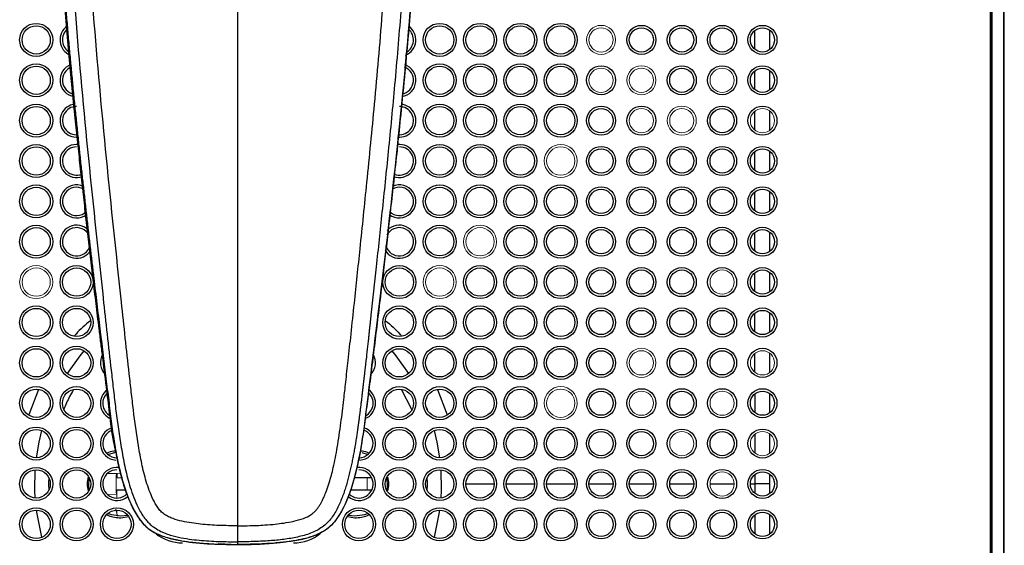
# Model space of a CAD drawing. Header units: millimetres. Extents: x -112 to 605, y -115 to 735.
# Tile 9 of 13: x 9 to 131, y 535 to 600. Entities that reach past the tile are written whole.
import ezdxf

# ---------------------------------------------------------------- set-up
doc = ezdxf.new("R2010")
doc.units = ezdxf.units.MM

msp = doc.modelspace()

# ---------------------------------------------------------------- linework, layer by layer
at = {"color": 144, "linetype": 'Continuous', "lineweight": 18}
for p, q in [((129.3, 402.26), (129.3, 682.2)), ((129.44, 620.46), (129.44, 464)), ((19.89, 543.51), (21.48, 543.56)), ((19.89, 543.51), (20.99, 543.52)), ((21.64, 542.98), (21.04, 542.98)), ((52.04, 542.98), (52.04, 541.48)), ((20.99, 540.94), (19.87, 540.95)), ((21.04, 541.48), (21.04, 540.48)), ((20.9, 539.12), (21.1, 538.25)), ((21.04, 538.98), (21.04, 538.49))]:
    msp.add_line(p, q, dxfattribs=at)
at = {"color": 7, "linetype": 'Continuous', "lineweight": 25}
for p, q in [((129.47, 682.23), (129.47, 402.23)), ((130.92, 682.2), (130.92, 402.26)), ((131.01, 402.26), (131.01, 682.2)), ((129.24, 620.63), (129.24, 463.83)), ((19.92, 545.89), (20.9, 546.18)), ((51.38, 546.14), (52.16, 545.89)), ((21.04, 542.98), (20.95, 542.98)), ((21.04, 543.55), (21.04, 542.98)), ((52.59, 542.98), (50.46, 542.98)), ((21.04, 541.48), (20.95, 541.48)), ((22.1, 541.48), (21.04, 541.48)), ((52.62, 541.48), (49.99, 541.48)), ((22.65, 540.07), (23.06, 539.23)), ((22.41, 538.33), (21.54, 538.23)), ((50.54, 538.23), (49.68, 538.33)), ((33.59, 534.85), (36.04, 534.73))]:
    msp.add_line(p, q, dxfattribs=at)
at = {"color": 8, "linetype": 'Continuous', "lineweight": 25}
for p, q in [((100.08, 596.12), (100.08, 598.36)), ((101.92, 598.41), (101.92, 596.04)), ((100.09, 591.11), (100.08, 593.36)), ((101.92, 593.41), (101.92, 591.04)), ((100.09, 586.11), (100.09, 588.37)), ((101.92, 588.41), (101.92, 586.04)), ((100.1, 581.1), (100.1, 583.37)), ((101.92, 583.41), (101.92, 581.03)), ((100.1, 576.1), (100.1, 578.37)), ((101.92, 578.41), (101.92, 576.03)), ((100.11, 571.1), (100.11, 573.38)), ((101.92, 573.41), (101.92, 571.03)), ((100.11, 566.1), (100.11, 568.38)), ((101.92, 568.41), (101.92, 566.03)), ((100.11, 561.09), (100.11, 563.38)), ((101.92, 563.41), (101.92, 561.03)), ((100.11, 556.09), (100.11, 558.38)), ((11.34, 553.92), (10.11, 550.79)), ((57.6, 551.44), (56.31, 553.93)), ((60.75, 553.92), (61.98, 550.79)), ((100.12, 551.09), (100.12, 553.38)), ((101.91, 553.41), (101.91, 551.03)), ((12.61, 551.45), (12.72, 551.72)), ((59.37, 551.72), (59.48, 551.45)), ((100.12, 546.09), (100.12, 548.38)), ((101.91, 548.42), (101.91, 546.03)), ((100.12, 542.23), (100.12, 543.39)), ((101.91, 543.42), (101.91, 542.23)), ((64.29, 542.23), (67.79, 542.23)), ((69.29, 542.23), (72.79, 542.23)), ((74.29, 542.23), (77.79, 542.23)), ((79.54, 542.23), (82.54, 542.23)), ((84.54, 542.23), (87.54, 542.23)), ((89.54, 542.23), (92.54, 542.23)), ((94.54, 542.23), (97.54, 542.23)), ((99.54, 542.23), (100.12, 542.23)), ((100.12, 541.09), (100.12, 542.23)), ((101.91, 542.23), (101.91, 541.03)), ((21.54, 538.03), (22.47, 538.21)), ((49.62, 538.21), (50.54, 538.03)), ((100.12, 536.08), (100.12, 538.37)), ((101.91, 538.43), (101.91, 536.05))]:
    msp.add_line(p, q, dxfattribs=at)
at = {"color": 8, "linetype": 'Continuous', "lineweight": 25, "flags": 128}
for points in [[(14.9, 555.91), (16.49, 558.1), (16.99, 558.7)], [(55.09, 558.7), (55.6, 558.1), (57.19, 555.91)], [(11.07, 545.48), (11.4, 547.42), (11.74, 548.83)], [(60.34, 548.83), (60.69, 547.42), (61.02, 545.48)], [(10.92, 540.48), (10.87, 541.48), (10.92, 543.98)], [(61.17, 543.98), (61.21, 541.48), (61.17, 540.48)], [(11.74, 535.63), (11.14, 538.51), (11.07, 538.98)], [(61.02, 538.98), (60.95, 538.51), (60.34, 535.63)]]:
    msp.add_lwpolyline(points, dxfattribs=at)
at = {"color": 7, "linetype": 'Continuous', "lineweight": 25, "flags": 128}
for points in [[(19.74, 554.23), (19.77, 554.23), (19.8, 554.23)], [(17.62, 541.47), (17.55, 541.93), (17.62, 543)], [(54.47, 543), (54.53, 541.93), (54.47, 541.47)], [(21.54, 538.23), (20.36, 538.41), (19.92, 538.57)], [(52.16, 538.57), (51.72, 538.41), (50.54, 538.23)]]:
    msp.add_lwpolyline(points, dxfattribs=at)
at = {"color": 7, "linetype": 'Continuous', "lineweight": 25}
for centre, radius in [((11.04, 597.23), 2.05), ((61.04, 597.23), 2.05), ((66.04, 597.23), 2.05), ((71.04, 597.23), 2.05), ((76.04, 597.23), 2.05), ((11.04, 597.23), 1.75), ((61.04, 597.23), 1.75), ((66.04, 597.23), 1.75), ((71.04, 597.23), 1.75), ((76.04, 597.23), 1.75), ((86.04, 597.23), 1.8), ((86.04, 597.23), 1.5), ((91.04, 597.23), 1.8), ((91.04, 597.23), 1.5), ((96.04, 597.23), 1.8), ((96.04, 597.23), 1.5), ((101.04, 597.23), 1.8), ((101.04, 597.23), 1.5), ((11.04, 592.23), 2.05), ((61.04, 592.23), 2.05), ((66.04, 592.23), 2.05), ((71.04, 592.23), 2.05), ((76.04, 592.23), 2.05), ((11.04, 592.23), 1.75), ((61.04, 592.23), 1.75), ((66.04, 592.23), 1.75), ((71.04, 592.23), 1.75), ((76.04, 592.23), 1.75), ((81.04, 592.23), 1.8), ((91.04, 592.23), 1.8), ((91.04, 592.23), 1.5), ((96.04, 592.23), 1.8), ((101.04, 592.23), 1.8), ((101.04, 592.23), 1.5), ((11.04, 587.23), 2.05), ((11.04, 587.23), 1.75), ((61.04, 587.23), 2.05), ((61.04, 587.23), 1.75), ((66.04, 587.23), 2.05), ((66.04, 587.23), 1.75), ((71.04, 587.23), 2.05), ((71.04, 587.23), 1.75), ((76.04, 587.23), 2.05), ((76.04, 587.23), 1.75), ((81.04, 587.23), 1.8), ((81.04, 587.23), 1.5), ((86.04, 587.23), 1.8), ((96.04, 587.23), 1.8), ((96.04, 587.23), 1.5), ((101.04, 587.23), 1.8), ((11.04, 582.23), 2.05), ((11.04, 582.23), 1.75), ((61.04, 582.23), 2.05), ((61.04, 582.23), 1.75), ((66.04, 582.23), 2.05), ((66.04, 582.23), 1.75), ((71.04, 582.23), 2.05), ((71.04, 582.23), 1.75), ((81.04, 582.23), 1.8), ((81.04, 582.23), 1.5), ((86.04, 582.23), 1.8), ((86.04, 582.23), 1.5), ((91.04, 582.23), 1.8), ((91.04, 582.23), 1.5), ((96.04, 582.23), 1.8), ((96.04, 582.23), 1.5), ((101.04, 582.23), 1.8), ((101.04, 582.23), 1.5), ((11.04, 577.23), 2.05), ((11.04, 577.23), 1.75), ((61.04, 577.23), 2.05), ((61.04, 577.23), 1.75), ((66.04, 577.23), 2.05), ((66.04, 577.23), 1.75), ((71.04, 577.23), 2.05), ((71.04, 577.23), 1.75), ((76.04, 577.23), 2.05), ((76.04, 577.23), 1.75), ((81.04, 577.23), 1.8), ((81.04, 577.23), 1.5), ((86.04, 577.23), 1.8), ((86.04, 577.23), 1.5), ((91.04, 577.23), 1.8), ((91.04, 577.23), 1.5), ((96.04, 577.23), 1.8), ((96.04, 577.23), 1.5), ((101.04, 577.23), 1.8), ((101.04, 577.23), 1.5), ((11.04, 572.23), 2.05), ((11.04, 572.23), 1.75), ((61.04, 572.23), 2.05), ((61.04, 572.23), 1.75), ((71.04, 572.23), 2.05), ((71.04, 572.23), 1.75), ((76.04, 572.23), 2.05), ((76.04, 572.23), 1.75), ((81.04, 572.23), 1.8), ((81.04, 572.23), 1.5), ((86.04, 572.23), 1.8), ((86.04, 572.23), 1.5), ((91.04, 572.23), 1.8), ((91.04, 572.23), 1.5), ((96.04, 572.23), 1.8), ((96.04, 572.23), 1.5), ((101.04, 572.23), 1.8), ((101.04, 572.23), 1.5), ((16.04, 567.23), 2.05), ((16.04, 567.23), 1.75), ((56.04, 567.23), 2.05), ((56.04, 567.23), 1.75), ((66.04, 567.23), 2.05), ((66.04, 567.23), 1.75), ((71.04, 567.23), 2.05), ((71.04, 567.23), 1.75), ((76.04, 567.23), 2.05), ((76.04, 567.23), 1.75), ((81.04, 567.23), 1.8), ((81.04, 567.23), 1.5), ((86.04, 567.23), 1.8), ((86.04, 567.23), 1.5), ((91.04, 567.23), 1.8), ((91.04, 567.23), 1.5), ((96.04, 567.23), 1.8), ((101.04, 567.23), 1.8), ((101.04, 567.23), 1.5), ((11.04, 562.23), 2.05), ((11.04, 562.23), 1.75), ((16.04, 562.23), 2.05), ((16.04, 562.23), 1.75), ((56.04, 562.23), 2.05), ((56.04, 562.23), 1.75), ((61.04, 562.23), 2.05), ((61.04, 562.23), 1.75), ((66.04, 562.23), 2.05), ((66.04, 562.23), 1.75), ((71.04, 562.23), 2.05), ((71.04, 562.23), 1.75), ((76.04, 562.23), 2.05), ((76.04, 562.23), 1.75), ((81.04, 562.23), 1.8), ((81.04, 562.23), 1.5), ((86.04, 562.23), 1.8), ((86.04, 562.23), 1.5), ((91.04, 562.23), 1.8), ((91.04, 562.23), 1.5), ((96.04, 562.23), 1.8), ((96.04, 562.23), 1.5), ((101.04, 562.23), 1.8), ((101.04, 562.23), 1.5), ((11.04, 557.23), 2.05), ((11.04, 557.23), 1.75), ((16.04, 557.23), 2.05), ((16.04, 557.23), 1.75), ((56.04, 557.23), 2.05), ((56.04, 557.23), 1.75), ((61.04, 557.23), 2.05), ((61.04, 557.23), 1.75), ((66.04, 557.23), 2.05), ((66.04, 557.23), 1.75), ((71.04, 557.23), 2.05), ((71.04, 557.23), 1.75), ((76.04, 557.23), 2.05), ((76.04, 557.23), 1.75), ((81.04, 557.23), 1.8), ((91.04, 557.23), 1.8), ((96.04, 557.23), 1.8), ((101.04, 557.23), 1.8), ((81.04, 557.23), 1.5), ((91.04, 557.23), 1.5), ((96.04, 557.23), 1.5), ((11.04, 552.23), 2.05), ((11.04, 552.23), 1.75), ((16.04, 552.23), 2.05), ((16.04, 552.23), 1.75), ((56.04, 552.23), 2.05), ((56.04, 552.23), 1.75), ((61.04, 552.23), 2.05), ((61.04, 552.23), 1.75), ((66.04, 552.23), 2.05), ((66.04, 552.23), 1.75), ((71.04, 552.23), 2.05), ((71.04, 552.23), 1.75), ((81.04, 552.23), 1.8), ((86.04, 552.23), 1.8), ((91.04, 552.23), 1.8), ((96.04, 552.23), 1.8), ((101.04, 552.23), 1.8), ((81.04, 552.23), 1.5), ((91.04, 552.23), 1.5), ((101.04, 552.23), 1.5), ((11.04, 547.23), 2.05), ((16.04, 547.23), 2.05), ((56.04, 547.23), 2.05), ((61.04, 547.23), 2.05), ((66.04, 547.23), 2.05), ((71.04, 547.23), 2.05), ((76.04, 547.23), 2.05), ((11.04, 547.23), 1.75), ((16.04, 547.23), 1.75), ((56.04, 547.23), 1.75), ((61.04, 547.23), 1.75), ((66.04, 547.23), 1.75), ((71.04, 547.23), 1.75), ((76.04, 547.23), 1.75), ((81.04, 547.23), 1.8), ((81.04, 547.23), 1.5), ((86.04, 547.23), 1.8), ((86.04, 547.23), 1.5), ((91.04, 547.23), 1.8), ((96.04, 547.23), 1.8), ((96.04, 547.23), 1.5), ((101.04, 547.23), 1.8), ((11.04, 542.23), 2.05), ((16.04, 542.23), 2.05), ((56.04, 542.23), 2.05), ((61.04, 542.23), 2.05), ((66.04, 542.23), 2.05), ((71.04, 542.23), 2.05), ((76.04, 542.23), 2.05), ((11.04, 542.23), 1.75), ((16.04, 542.23), 1.75), ((56.04, 542.23), 1.75), ((61.04, 542.23), 1.75), ((66.04, 542.23), 1.75), ((71.04, 542.23), 1.75), ((76.04, 542.23), 1.75), ((81.04, 542.23), 1.8), ((81.04, 542.23), 1.5), ((86.04, 542.23), 1.8), ((86.04, 542.23), 1.5), ((91.04, 542.23), 1.8), ((91.04, 542.23), 1.5), ((96.04, 542.23), 1.8), ((101.04, 542.23), 1.8), ((101.04, 542.23), 1.5), ((11.04, 537.23), 2.05), ((11.04, 537.23), 1.75), ((16.04, 537.23), 2.05), ((16.04, 537.23), 1.75), ((21.04, 537.23), 2.05), ((21.04, 537.23), 1.75), ((51.04, 537.23), 2.05), ((51.04, 537.23), 1.75), ((56.04, 537.23), 2.05), ((56.04, 537.23), 1.75), ((61.04, 537.23), 2.05), ((61.04, 537.23), 1.75), ((66.04, 537.23), 2.05), ((66.04, 537.23), 1.75), ((71.04, 537.23), 2.05), ((71.04, 537.23), 1.75), ((76.04, 537.23), 2.05), ((76.04, 537.23), 1.75), ((81.04, 537.23), 1.8), ((81.04, 537.23), 1.5), ((86.04, 537.23), 1.8), ((86.04, 537.23), 1.5), ((91.04, 537.23), 1.8), ((91.04, 537.23), 1.5), ((96.04, 537.23), 1.8), ((96.04, 537.23), 1.5), ((101.04, 537.23), 1.8), ((101.04, 537.23), 1.5)]:
    msp.add_circle(centre, radius, dxfattribs=at)
at = {"color": 144, "linetype": 'Continuous', "lineweight": 18}
for centre, radius in [((81.04, 597.23), 1.8), ((81.04, 597.23), 1.5), ((81.04, 592.23), 1.5), ((86.04, 592.23), 1.8), ((86.04, 592.23), 1.5), ((96.04, 592.23), 1.5), ((86.04, 587.23), 1.5), ((91.04, 587.23), 1.8), ((91.04, 587.23), 1.5), ((101.04, 587.23), 1.5), ((76.04, 582.23), 2.05), ((76.04, 582.23), 1.75), ((66.04, 572.23), 2.05), ((66.04, 572.23), 1.75), ((11.04, 567.23), 2.05), ((11.04, 567.23), 1.75), ((61.04, 567.23), 2.05), ((61.04, 567.23), 1.75), ((96.04, 567.23), 1.5), ((86.04, 557.23), 1.8), ((86.04, 557.23), 1.5), ((101.04, 557.23), 1.5), ((76.04, 552.23), 2.05), ((76.04, 552.23), 1.75), ((86.04, 552.23), 1.5), ((96.04, 552.23), 1.5), ((91.04, 547.23), 1.5), ((101.04, 547.23), 1.5), ((96.04, 542.23), 1.5)]:
    msp.add_circle(centre, radius, dxfattribs=at)
at = {"color": 8, "linetype": 'Continuous', "lineweight": 25}
for centre, radius, start, end in [((16.04, 597.23), 2.05, 123.9774, 247.6296), ((56.04, 597.23), 2.05, 292.3704, 56.0226), ((16.04, 592.23), 2.05, 109.0524, 261.4379), ((56.04, 592.23), 2.05, 278.5621, 70.9476), ((16.04, 587.23), 2.05, 95.7775, 276.0248), ((56.04, 587.23), 2.05, 263.9752, 84.2225), ((16.04, 582.23), 2.05, 82.3016, 290.8531), ((56.04, 582.23), 2.05, 249.1469, 97.6984), ((16.04, 577.23), 2.05, 64.7952, 307.9596), ((56.04, 577.23), 2.05, 232.0404, 115.2048), ((16.04, 572.23), 2.05, 43.3065, 330.0357), ((56.04, 572.23), 2.05, 209.9643, 136.6935), ((21.04, 557.23), 2.05, 147.8441, 226.3624), ((51.04, 557.23), 2.05, 313.4578, 32.071), ((21.04, 552.23), 2.05, 125.0992, 249.2817), ((51.04, 552.23), 2.05, 291.9862, 53.7215), ((21.04, 547.23), 2.05, 106, 266.5747), ((51.04, 547.23), 2.05, 273.4502, 72.6715), ((21.04, 542.23), 2.05, 82.8044, 310.7397), ((51.04, 542.23), 2.05, 228.7371, 97.3442), ((29.17, 540.23), 5.3, 231.7278, 270), ((42.92, 540.23), 5.3, 270, 309.3266)]:
    msp.add_arc(centre, radius, start, end, dxfattribs=at)
at = {"color": 7, "linetype": 'Continuous', "lineweight": 25}
for centre, start, end in [((16.04, 597.23), 129.5789, 241.7945), ((56.04, 597.23), 298.2055, 50.4211), ((16.04, 592.23), 111.4486, 259.1147), ((56.04, 592.23), 280.8853, 68.5514), ((16.04, 587.23), 90, 276.0093), ((56.04, 587.23), 263.9907, 90), ((16.04, 582.23), 90, 292.1991), ((56.04, 582.23), 247.8009, 90), ((16.04, 577.23), 59.3117, 314.2983), ((56.04, 577.23), 225.7017, 120.6883), ((16.04, 572.23), 26.9579, 344.4626), ((56.04, 572.23), 195.5374, 153.0421), ((21.04, 552.23), 130.5873, 242.083), ((51.04, 552.23), 297.8971, 48.3707), ((21.04, 547.23), 107.5172, 268.819), ((51.04, 547.23), 271.1833, 70.8447), ((21.04, 542.23), 90, 314.9768), ((51.04, 542.23), 224.8291, 90)]:
    msp.add_arc(centre, 1.75, start, end, dxfattribs=at)
at = {"color": 144, "linetype": 'Continuous', "lineweight": 18}
msp.add_arc((36.04, 542.23), 15.11, 175.0985, 184.9015, dxfattribs=at)
at = {"color": 7, "linetype": 'Continuous', "lineweight": 25}
for points, knots in [([(36.04, 666.44), (35.88, 666.44), (35.53, 666.43), (35.01, 666.42), (34.47, 666.4), (33.9, 666.36), (33.32, 666.31), (32.72, 666.25), (32.1, 666.17), (31.46, 666.07), (30.8, 665.95), (30.13, 665.81), (29.44, 665.65), (28.73, 665.47), (28.01, 665.25), (27.28, 665.01), (26.54, 664.74), (25.79, 664.43), (25.03, 664.09), (24.27, 663.71), (23.51, 663.29), (22.74, 662.83), (21.99, 662.31), (21.24, 661.76), (20.51, 661.14), (19.8, 660.48), (19.1, 659.77), (18.44, 659), (17.8, 658.18), (17.2, 657.31), (16.64, 656.39), (16.12, 655.42), (15.64, 654.4), (15.21, 653.34), (14.83, 652.24), (14.5, 651.1), (14.21, 649.92), (13.97, 648.71), (13.78, 647.48), (13.63, 646.21), (13.54, 644.92), (13.46, 643.6), (13.4, 642.27), (13.34, 640.91), (13.29, 639.53), (13.25, 638.13), (13.22, 636.7), (13.2, 635.26), (13.19, 633.79), (13.19, 632.3), (13.2, 630.8), (13.22, 629.27), (13.24, 627.71), (13.28, 626.14), (13.32, 624.55), (13.37, 622.94), (13.43, 621.3), (13.5, 619.64), (13.58, 617.97), (13.66, 616.27), (13.76, 614.55), (13.86, 612.81), (13.97, 611.05), (14.08, 609.27), (14.21, 607.47), (14.34, 605.65), (14.48, 603.81), (14.64, 601.85), (14.81, 599.81), (14.99, 597.68), (15.18, 595.59), (15.38, 593.52), (15.57, 591.49), (15.77, 589.48), (15.97, 587.51), (16.17, 585.57), (16.37, 583.65), (16.57, 581.77), (16.78, 579.91), (16.98, 578.09), (17.18, 576.29), (17.38, 574.53), (17.58, 572.79), (17.78, 571.08), (17.97, 569.41), (18.17, 567.76), (18.36, 566.14), (18.55, 564.56), (18.74, 563), (18.93, 561.47), (19.11, 559.97), (19.29, 558.51), (19.47, 557.07), (19.64, 555.66), (19.81, 554.28), (19.98, 552.93), (20.14, 551.61), (20.3, 550.32), (20.46, 549.06), (20.64, 547.84), (20.84, 546.65), (21.05, 545.49), (21.29, 544.37), (21.55, 543.29), (21.85, 542.24), (22.17, 541.24), (22.54, 540.28), (22.95, 539.37), (23.4, 538.52), (23.92, 537.74), (24.52, 537.05), (25.21, 536.5), (25.95, 536.08), (26.71, 535.77), (27.46, 535.54), (28.2, 535.36), (28.92, 535.22), (29.61, 535.1), (30.28, 535.02), (30.91, 534.95), (31.52, 534.89), (32.11, 534.85), (32.66, 534.82), (33.18, 534.79), (33.68, 534.77), (34.14, 534.76), (34.58, 534.75), (34.99, 534.74), (35.36, 534.74), (35.71, 534.74), (35.94, 534.74), (36.04, 534.74)], [0, 0, 0, 0, 0.003209, 0.006552, 0.010027, 0.013636, 0.017376, 0.021249, 0.025254, 0.02939, 0.033658, 0.038057, 0.042589, 0.047252, 0.052049, 0.056978, 0.06204, 0.067233, 0.072558, 0.078016, 0.083608, 0.089333, 0.095191, 0.101183, 0.107312, 0.113579, 0.119984, 0.126529, 0.133212, 0.140036, 0.147002, 0.154108, 0.161356, 0.168745, 0.176274, 0.183943, 0.191751, 0.199698, 0.207783, 0.216005, 0.224365, 0.232862, 0.241493, 0.250259, 0.259159, 0.268194, 0.277362, 0.286665, 0.296102, 0.305673, 0.315378, 0.325217, 0.335189, 0.345296, 0.355537, 0.365911, 0.37642, 0.387062, 0.397838, 0.408747, 0.41979, 0.430967, 0.442277, 0.453721, 0.465299, 0.47701, 0.488854, 0.500832, 0.514685, 0.528346, 0.541817, 0.555095, 0.568183, 0.581079, 0.593784, 0.606298, 0.618621, 0.630753, 0.642695, 0.654445, 0.666004, 0.677373, 0.68855, 0.699537, 0.710334, 0.720939, 0.731354, 0.741579, 0.751613, 0.761456, 0.771109, 0.780572, 0.789844, 0.798926, 0.807818, 0.816515, 0.825012, 0.83331, 0.841411, 0.849317, 0.857026, 0.864542, 0.871864, 0.878993, 0.88593, 0.892675, 0.899229, 0.905593, 0.911768, 0.917755, 0.923554, 0.929165, 0.934586, 0.939817, 0.94486, 0.949714, 0.954379, 0.958855, 0.963143, 0.967244, 0.971157, 0.974883, 0.978422, 0.981773, 0.984938, 0.987915, 0.990706, 0.993309, 0.995726, 0.997956, 1, 1, 1, 1]), ([(36.04, 666.44), (36.86, 666.43), (38.08, 666.38), (39.29, 666.26), (40.1, 666.16), (40.5, 666.1), (42.5, 665.75), (44.07, 665.32), (47.09, 664.14), (49.26, 663.01), (51.16, 661.51), (52.36, 660.44), (52.92, 659.86), (54.49, 658.01), (55.36, 656.64), (56.77, 653.74), (57.32, 652.2), (57.9, 649.85), (58.07, 649.05), (58.32, 647.45), (58.41, 646.65), (58.55, 645.03), (58.6, 644.22), (58.68, 642.6), (58.72, 641.79), (59, 634.49), (58.92, 627.97), (58.42, 614.95), (57.99, 608.44), (56.4, 588.93), (54.93, 575.95), (52.96, 559.76), (52.55, 556.52), (51.77, 550.05), (51.41, 546.81), (50.44, 542.89), (50.22, 542.11), (49.69, 540.58), (49.38, 539.83), (48.82, 538.76), (48.62, 538.41), (48.16, 537.74), (47.78, 537.27), (47.33, 536.86), (47.01, 536.61), (46.85, 536.5), (46.33, 536.18), (45.97, 536.01), (45.22, 535.71), (44.83, 535.59), (44.05, 535.39), (42.87, 535.13), (41.67, 534.99), (40.06, 534.85), (39.26, 534.8), (37.65, 534.75), (36.85, 534.74), (36.04, 534.74)], [0, 0, 0, 0, 0.015625, 0.023437, 0.023437, 0.03125, 0.03125, 0.0625, 0.0625, 0.09375, 0.109375, 0.109375, 0.125, 0.125, 0.15625, 0.15625, 0.1875, 0.1875, 0.203125, 0.203125, 0.21875, 0.21875, 0.234375, 0.234375, 0.25, 0.25, 0.375, 0.375, 0.5, 0.5, 0.75, 0.75, 0.8125, 0.8125, 0.875, 0.875, 0.890625, 0.890625, 0.90625, 0.90625, 0.914062, 0.914062, 0.921875, 0.925781, 0.925781, 0.929687, 0.929687, 0.9375, 0.9375, 0.945312, 0.945312, 0.953125, 0.96875, 0.96875, 0.984375, 0.984375, 1, 1, 1, 1]), ([(26.65, 664.77), (25.93, 664.51), (23.97, 663.79), (21.11, 661.88), (18.27, 659.1), (16.12, 655.77), (14.64, 652.11), (13.49, 647), (13.29, 640.46), (13.13, 632.64), (13.26, 624.79), (13.74, 612.58), (15.01, 596.01), (17.23, 575.11), (18.94, 561.19), (19.8, 554.23)], [0, 0, 0, 0, 0.019671, 0.0537303, 0.0876906, 0.1217256, 0.1556502, 0.1896227, 0.2571031, 0.3246096, 0.3921384, 0.4596939, 0.6397716, 0.8198576, 1, 1, 1, 1]), ([(45.43, 664.77), (46.15, 664.51), (48.12, 663.79), (50.98, 661.88), (53.82, 659.1), (55.97, 655.77), (57.44, 652.11), (58.6, 647), (58.8, 640.46), (58.96, 632.64), (58.83, 624.79), (58.34, 612.58), (57.07, 596.01), (55.02, 576.62), (53.5, 564.22), (52.83, 558.77)], [0, 0, 0, 0, 0.020472, 0.055918, 0.091261, 0.126682, 0.161987, 0.197343, 0.267571, 0.337826, 0.408104, 0.47841, 0.665819, 0.853238, 1, 1, 1, 1]), ([(36.04, 663.32), (35.26, 663.31), (34.45, 663.29), (32.82, 663.2), (31.99, 663.12), (30.36, 662.88), (29.54, 662.72), (27.92, 662.32), (27.12, 662.07), (25.51, 661.46), (24.71, 661.1), (23.16, 660.25), (22.41, 659.75), (21.01, 658.63), (20.02, 657.69), (19.17, 656.65), (18.64, 655.94), (18.39, 655.57), (17.69, 654.46), (17.28, 653.69), (16.58, 652.12), (16.28, 651.33), (15.51, 648.95), (15.17, 647.36), (14.8, 644.98), (14.7, 644.18), (14.54, 642.6), (14.49, 641.82), (14.36, 639.49), (14.32, 637.97), (14.29, 633.4), (14.38, 630.4), (14.54, 624.4), (14.65, 621.4), (15.05, 612.41), (15.42, 606.41), (16.83, 588.46), (18.11, 576.56), (19.72, 561.7), (20.04, 558.73), (20.48, 555), (20.56, 554.26), (20.74, 552.77), (21, 550.52), (21.32, 548.26), (21.65, 546.36), (21.72, 545.98), (21.86, 545.21), (22.09, 544.06), (22.37, 542.89), (22.73, 541.69), (22.87, 541.28), (23.16, 540.46), (23.4, 539.85), (23.73, 539.2), (23.97, 538.76), (24.09, 538.54), (24.34, 538.17), (24.43, 538.04), (24.64, 537.78), (24.76, 537.64), (25.01, 537.38), (25.14, 537.25), (25.41, 537.03), (25.82, 536.72), (26.23, 536.48), (26.64, 536.28), (26.78, 536.22), (27.04, 536.12), (27.42, 535.97), (27.77, 535.87), (28.23, 535.74), (28.46, 535.69), (29.12, 535.54), (29.55, 535.47), (30.4, 535.34), (30.82, 535.3), (31.64, 535.22), (32.05, 535.19), (32.85, 535.14), (34.07, 535.08), (35.27, 535.07), (36.04, 535.07)], [0, 0, 0, 0, 0.015625, 0.015625, 0.03125, 0.03125, 0.046875, 0.046875, 0.0625, 0.0625, 0.078125, 0.078125, 0.09375, 0.09375, 0.109375, 0.117187, 0.117187, 0.125, 0.125, 0.140625, 0.140625, 0.15625, 0.15625, 0.1875, 0.1875, 0.203125, 0.203125, 0.21875, 0.21875, 0.25, 0.25, 0.3125, 0.3125, 0.375, 0.375, 0.5, 0.5, 0.75, 0.75, 0.8125, 0.8125, 0.828125, 0.828125, 0.84375, 0.875, 0.875, 0.882813, 0.882813, 0.890625, 0.90625, 0.90625, 0.914063, 0.914063, 0.921875, 0.925781, 0.925781, 0.929688, 0.929688, 0.931641, 0.931641, 0.933594, 0.933594, 0.935547, 0.935547, 0.9375, 0.941406, 0.941406, 0.943359, 0.943359, 0.945313, 0.949219, 0.949219, 0.953125, 0.953125, 0.960938, 0.960938, 0.96875, 0.96875, 0.976563, 0.976563, 0.984375, 1, 1, 1, 1]), ([(36.04, 663.32), (36.26, 663.32), (36.69, 663.32), (37.36, 663.3), (38.05, 663.27), (38.77, 663.23), (39.51, 663.17), (40.28, 663.08), (41.07, 662.97), (41.88, 662.84), (42.71, 662.67), (43.56, 662.47), (44.43, 662.23), (45.31, 661.94), (46.21, 661.61), (47.1, 661.22), (48, 660.77), (48.89, 660.25), (49.77, 659.67), (50.63, 659), (51.46, 658.27), (52.25, 657.45), (52.99, 656.56), (53.69, 655.6), (54.33, 654.57), (54.91, 653.47), (55.43, 652.31), (55.89, 651.1), (56.29, 649.84), (56.64, 648.53), (56.93, 647.18), (57.17, 645.8), (57.37, 644.38), (57.52, 642.93), (57.63, 641.45), (57.7, 639.94), (57.77, 637.66), (57.79, 634.66), (57.72, 631.02), (57.63, 627.52), (57.53, 624.17), (57.42, 620.97), (57.29, 617.92), (57.15, 615.02), (57, 612.27), (56.85, 609.67), (56.69, 607.21), (56.53, 604.91), (56.38, 602.75), (56.04, 598.35), (55.49, 591.92), (54.7, 583.65), (53.92, 576.13), (53.2, 569.38), (52.73, 565.07), (52.5, 562.96), (52.48, 562.79), (52.46, 562.6), (52.44, 562.41), (52.42, 562.2), (52.4, 561.98), (52.37, 561.75), (52.35, 561.51), (52.32, 561.26), (52.29, 560.99), (52.26, 560.72), (52.23, 560.43), (52.2, 560.13), (52.16, 559.82), (52.13, 559.5), (52.09, 559.17), (52.05, 558.83), (52.01, 558.47), (51.97, 558.11), (51.93, 557.73), (51.88, 557.34), (51.84, 556.94), (51.79, 556.53), (51.74, 556.11), (51.69, 555.67), (51.64, 555.23), (51.59, 554.77), (51.53, 554.3), (51.48, 553.82), (51.42, 553.33), (51.36, 552.83), (51.3, 552.32), (51.23, 551.79), (51.17, 551.25), (51.1, 550.71), (51.02, 550.15), (50.95, 549.58), (50.87, 548.99), (50.78, 548.4), (50.69, 547.8), (50.59, 547.18), (50.48, 546.56), (50.37, 545.92), (50.24, 545.28), (50.11, 544.63), (49.96, 543.96), (49.8, 543.29), (49.63, 542.61), (49.43, 541.92), (49.21, 541.23), (48.95, 540.54), (48.67, 539.85), (48.34, 539.16), (47.96, 538.48), (47.51, 537.84), (46.97, 537.26), (46.33, 536.76), (45.62, 536.36), (44.85, 536.04), (44.05, 535.8), (43.22, 535.6), (42.37, 535.45), (41.5, 535.33), (40.62, 535.24), (39.73, 535.17), (38.83, 535.12), (37.91, 535.09), (36.98, 535.07), (36.36, 535.07), (36.04, 535.07)], [0, 0, 0, 0, 0.004222, 0.008617, 0.013183, 0.01792, 0.022827, 0.027905, 0.033154, 0.038572, 0.044159, 0.049918, 0.055848, 0.061949, 0.068219, 0.074659, 0.081272, 0.088055, 0.095007, 0.102132, 0.109432, 0.116907, 0.124556, 0.132382, 0.140388, 0.148575, 0.15694, 0.165485, 0.174211, 0.183117, 0.192204, 0.20147, 0.210913, 0.220534, 0.230332, 0.240305, 0.250454, 0.275477, 0.299525, 0.322597, 0.344693, 0.365812, 0.385952, 0.405112, 0.423292, 0.440491, 0.456708, 0.471943, 0.486195, 0.499463, 0.559263, 0.614084, 0.663921, 0.708762, 0.748598, 0.749674, 0.750826, 0.752053, 0.753355, 0.754732, 0.756184, 0.757711, 0.759313, 0.760991, 0.762743, 0.764571, 0.766474, 0.768453, 0.770506, 0.772635, 0.77484, 0.777119, 0.779474, 0.781905, 0.784411, 0.786993, 0.78965, 0.792382, 0.795191, 0.798075, 0.801034, 0.80407, 0.807181, 0.810369, 0.813633, 0.816973, 0.820389, 0.823882, 0.827452, 0.831097, 0.834819, 0.838618, 0.842493, 0.846444, 0.850472, 0.854576, 0.858757, 0.863014, 0.867347, 0.871757, 0.876243, 0.880805, 0.885443, 0.890156, 0.894945, 0.899809, 0.90475, 0.909766, 0.91486, 0.920031, 0.925268, 0.930576, 0.935956, 0.94141, 0.946939, 0.952539, 0.958212, 0.96396, 0.969781, 0.975676, 0.981646, 0.987689, 0.993807, 1, 1, 1, 1]), ([(36.04, 537.05), (35.27, 537.05), (34.5, 537.06), (32.96, 537.12), (32.19, 537.17), (30.65, 537.33), (29.89, 537.44), (28.75, 537.7), (28.37, 537.8), (27.81, 538), (27.63, 538.08), (27.27, 538.25), (27.1, 538.35), (26.77, 538.58), (26.62, 538.7), (26.34, 538.99), (26.21, 539.15), (25.99, 539.48), (25.88, 539.65), (25.69, 540), (25.41, 540.53), (25.19, 541.07), (24.91, 541.8), (24.79, 542.17), (24.46, 543.27), (24.28, 544), (23.97, 545.47), (23.84, 546.21), (23.46, 548.43), (23.16, 550.65), (22.91, 552.88), (22.74, 554.36), (22.66, 555.11), (22.24, 558.82), (21.92, 561.79), (20.34, 576.64), (19.08, 588.53), (17.69, 606.41), (17.33, 612.38), (16.93, 621.34), (16.83, 624.33), (16.67, 630.3), (16.59, 633.29), (16.62, 637.78), (16.66, 639.28), (16.78, 641.52), (16.84, 642.28), (16.99, 643.78), (17.08, 644.53), (17.43, 646.77), (17.76, 648.25), (18.45, 650.41), (18.72, 651.12), (19.35, 652.51), (19.71, 653.19), (20.52, 654.48), (20.97, 655.1), (21.99, 656.24), (22.55, 656.78), (23.74, 657.73), (24.37, 658.15), (25.71, 658.9), (26.4, 659.22), (27.82, 659.76), (28.54, 659.99), (30, 660.36), (30.74, 660.51), (32.23, 660.73), (32.99, 660.81), (34.52, 660.9), (35.28, 660.92), (36.04, 660.93)], [0, 0, 0, 0, 0.015625, 0.015625, 0.03125, 0.03125, 0.046875, 0.046875, 0.054688, 0.054688, 0.058594, 0.058594, 0.0625, 0.0625, 0.066406, 0.066406, 0.070313, 0.070313, 0.074219, 0.074219, 0.078125, 0.085938, 0.085938, 0.09375, 0.09375, 0.109375, 0.109375, 0.125, 0.125, 0.15625, 0.171875, 0.171875, 0.1875, 0.1875, 0.25, 0.25, 0.5, 0.5, 0.625, 0.625, 0.6875, 0.6875, 0.75, 0.75, 0.78125, 0.78125, 0.796875, 0.796875, 0.8125, 0.8125, 0.84375, 0.84375, 0.859375, 0.859375, 0.875, 0.875, 0.890625, 0.890625, 0.90625, 0.90625, 0.921875, 0.921875, 0.9375, 0.9375, 0.953125, 0.953125, 0.96875, 0.96875, 0.984375, 0.984375, 1, 1, 1, 1]), ([(36.04, 537.05), (36.25, 537.05), (36.63, 537.05), (37.41, 537.06), (38.31, 537.08), (39.46, 537.15), (40.59, 537.24), (41.78, 537.39), (42.95, 537.6), (44.11, 537.91), (44.91, 538.28), (45.39, 538.64), (45.66, 538.91), (45.92, 539.22), (46.15, 539.56), (46.35, 539.89), (46.53, 540.26), (46.76, 540.75), (47.05, 541.45), (47.45, 542.65), (47.92, 544.44), (48.39, 546.92), (48.81, 549.74), (49.13, 552.43), (49.42, 555.01), (49.72, 557.71), (50.08, 560.98), (50.57, 565.59), (51.23, 571.85), (52.08, 580.07), (53.03, 589.76), (53.93, 600.01), (54.59, 609.72), (54.99, 617.32), (55.21, 623.03), (55.33, 627.19), (55.43, 630.74), (55.48, 633.74), (55.48, 636.73), (55.41, 640.57), (55.11, 644.19), (54.54, 647.2), (54.09, 649.04), (53.5, 650.83), (52.76, 652.49), (51.84, 654.12), (50.66, 655.68), (49.2, 657.09), (47.72, 658.16), (46.31, 658.94), (44.59, 659.68), (42.69, 660.23), (40.89, 660.58), (39.65, 660.74), (38.82, 660.82), (38.09, 660.87), (37.42, 660.9), (36.74, 660.93), (36.28, 660.93), (36.04, 660.93)], [0, 0, 0, 0, 0.0042419, 0.0079995, 0.0159983, 0.0229242, 0.0319767, 0.0392761, 0.0479413, 0.0565681, 0.0639279, 0.0661711, 0.0688132, 0.0718764, 0.0746324, 0.0773172, 0.0799305, 0.0831742, 0.0884694, 0.0958113, 0.109303, 0.1269639, 0.1481962, 0.1684361, 0.1833281, 0.2021188, 0.2248254, 0.2514701, 0.2984367, 0.3556177, 0.4230111, 0.5006011, 0.5689771, 0.6251587, 0.6585145, 0.6873961, 0.7115576, 0.7322933, 0.7496139, 0.7735258, 0.8120337, 0.8246221, 0.8372006, 0.8512186, 0.8637221, 0.874718, 0.8901185, 0.9040461, 0.9165702, 0.9277129, 0.9374818, 0.955308, 0.9686009, 0.9753937, 0.9811297, 0.9860069, 0.9905579, 0.9950188, 1, 1, 1, 1]), ([(19.74, 554.23), (19.56, 555.61), (19.41, 556.85), (19.19, 558.62), (19.12, 559.19), (18.98, 560.32), (18.91, 560.88), (18.71, 562.51), (18.58, 563.56), (18.34, 565.59), (18.22, 566.57), (17.99, 568.5), (17.88, 569.45), (17.65, 571.35), (17.55, 572.28), (17.33, 574.14), (17.23, 575.07), (17.02, 576.92), (16.91, 577.85), (16.71, 579.72), (16.6, 580.66), (16.4, 582.57), (16.29, 583.54), (16.09, 585.52), (15.98, 586.53), (15.77, 588.61), (15.66, 589.69), (15.34, 593.05), (15.11, 595.47), (14.77, 599.35), (14.66, 600.69), (14.44, 603.42), (14.34, 604.82), (14.23, 606.23)], [0, 0, 0, 0, 0.0625, 0.0625, 0.09375, 0.09375, 0.125, 0.125, 0.1875, 0.1875, 0.25, 0.25, 0.3125, 0.3125, 0.375, 0.375, 0.4375, 0.4375, 0.5, 0.5, 0.5625, 0.5625, 0.625, 0.625, 0.6875, 0.6875, 0.75, 0.75, 0.875, 0.875, 0.9375, 0.9375, 1, 1, 1, 1]), ([(36.04, 537.05), (36.04, 539.84), (36.04, 542.66), (36.04, 546.22), (36.04, 546.93), (36.04, 548.35), (36.04, 550.49), (36.04, 558.33), (36.04, 565.46), (36.04, 582.58), (36.04, 593.99), (36.04, 605.41)], [0, 0, 0, 0, 0.125, 0.125, 0.15625, 0.15625, 0.1875, 0.25, 0.5, 0.5, 1, 1, 1, 1]), ([(52.35, 554.23), (52.48, 555.26), (52.74, 557.36), (53.14, 560.55), (53.54, 563.84), (54.05, 568.07), (54.69, 573.55), (55.47, 580.47), (56.18, 587.16), (56.76, 593.08), (57.19, 597.87), (57.55, 602.19), (57.76, 604.93), (57.85, 606.23)], [0, 0, 0, 0, 0.059566, 0.120977, 0.184216, 0.249214, 0.365119, 0.500554, 0.648957, 0.750925, 0.84196, 0.924963, 1, 1, 1, 1]), ([(20.92, 546.16), (20.83, 546.56), (20.47, 548.16), (20.16, 550.86), (19.87, 553.16), (19.74, 554.23)], [0, 0, 0, 0, 0.148446, 0.602431, 1, 1, 1, 1]), ([(52.29, 554.23), (52.18, 553.31), (51.95, 551.46), (51.61, 548.76), (51.28, 546.69), (51, 545.22), (50.79, 544.25), (50.53, 543.19), (50.21, 542.06), (49.8, 540.85), (49.28, 539.6), (48.74, 538.57), (48.2, 537.77), (47.7, 537.17), (46.85, 536.43), (45.87, 535.93), (44.91, 535.61), (44.24, 535.44), (43.17, 535.2), (42.01, 535.02), (41.09, 534.95), (40.79, 534.93)], [0, 0, 0, 0, 0.110313, 0.220815, 0.323007, 0.358953, 0.398314, 0.441183, 0.487731, 0.538026, 0.592139, 0.64859, 0.675455, 0.706205, 0.741025, 0.808781, 0.834404, 0.861491, 0.890026, 0.964896, 1, 1, 1, 1]), ([(20.74, 547.25), (20.83, 546.65), (21.09, 545.03), (21.7, 542.46), (22.61, 539.94), (23.49, 538.31), (24.13, 537.48), (24.55, 537.03), (25.06, 536.6), (25.77, 536.15), (26.61, 535.79), (27.43, 535.54), (28.05, 535.39), (28.4, 535.32), (28.59, 535.28), (28.76, 535.24), (29.37, 535.13), (30.25, 535), (31.33, 534.89), (33.21, 534.75), (34.79, 534.74), (36.04, 534.73)], [0, 0, 0, 0, 0.079504, 0.213434, 0.34472, 0.427561, 0.454237, 0.480609, 0.508306, 0.540515, 0.590105, 0.626061, 0.653477, 0.672311, 0.67304, 0.678748, 0.69455, 0.754155, 0.794576, 0.836027, 1, 1, 1, 1]), ([(20.95, 545.81), (21.04, 545.37), (21.23, 544.44), (21.54, 543.28), (21.71, 542.67)], [0, 0, 0, 0, 0.47018, 1, 1, 1, 1]), ([(50.58, 543.43), (50.62, 543.57), (50.88, 544.48), (51.01, 545.19), (51.13, 545.79)], [0, 0, 0, 0, 0.145176, 1, 1, 1, 1]), ([(101.91, 542.23), (101.86, 542.23), (101.78, 542.23), (101.56, 542.23), (101.42, 542.23), (101.09, 542.23), (100.9, 542.23), (100.51, 542.23), (100.31, 542.23), (100.12, 542.23)], [0, 0, 0, 0, 0.25, 0.25, 0.5, 0.5, 0.75, 0.75, 1, 1, 1, 1]), ([(36.04, 535.07), (36.04, 535.11), (36.04, 535.18), (36.04, 535.41), (36.04, 535.56), (36.04, 535.93), (36.04, 536.14), (36.04, 536.58), (36.04, 536.82), (36.04, 537.05)], [0, 0, 0, 0, 0.25, 0.25, 0.5, 0.5, 0.75, 0.75, 1, 1, 1, 1]), ([(43.67, 535.35), (43.83, 535.37), (44.44, 535.45), (45.01, 535.66), (45.44, 535.82)], [0, 0, 0, 0, 0.2611118, 1, 1, 1, 1]), ([(36.04, 534.73), (37.51, 534.74), (40.07, 534.75), (42.6, 535.17), (43.67, 535.35)], [0, 0, 0, 0, 0.574435, 1, 1, 1, 1]), ([(40.05, 534.87), (39.75, 534.85), (38.42, 534.73), (37.09, 534.73), (36.04, 534.73)], [0, 0, 0, 0, 0.218882, 1, 1, 1, 1])]:
    msp.add_open_spline(points, degree=3, knots=knots, dxfattribs=at)
at = {"color": 8, "linetype": 'Continuous', "lineweight": 25}
for points, knots in [([(17.75, 562.45), (17.12, 561.94), (16.4, 561.35), (15.83, 560.62), (15.76, 560.54)], [0, 0, 0, 0, 0.877362, 1, 1, 1, 1]), ([(54.34, 562.45), (54.97, 561.94), (55.69, 561.35), (56.25, 560.62), (56.32, 560.54)], [0, 0, 0, 0, 0.8773622, 1, 1, 1, 1]), ([(101.91, 558.41), (101.91, 557.64), (101.91, 556.85), (101.91, 556.05), (101.91, 556.03)], [0, 0, 0, 0, 0.976572, 1, 1, 1, 1]), ([(15.68, 553.91), (15.51, 553.62), (15.04, 552.85), (14.69, 552.01), (14.47, 551.48)], [0, 0, 0, 0, 0.36993, 1, 1, 1, 1]), ([(20.88, 546.3), (20.57, 546.28), (20.19, 546.25), (19.87, 546.07), (19.8, 546.03)], [0, 0, 0, 0, 0.802407, 1, 1, 1, 1]), ([(52.28, 546.03), (52.22, 546.07), (51.89, 546.25), (51.51, 546.28), (51.21, 546.3)], [0, 0, 0, 0, 0.196965, 1, 1, 1, 1]), ([(12.61, 542.98), (12.58, 542.73), (12.51, 542.24), (12.58, 541.76), (12.61, 541.52)], [0, 0, 0, 0, 0.513249, 1, 1, 1, 1]), ([(17.51, 543.12), (17.43, 542.82), (17.26, 542.23), (17.43, 541.64), (17.51, 541.34)], [0, 0, 0, 0, 0.499317, 1, 1, 1, 1]), ([(54.57, 541.34), (54.66, 541.64), (54.83, 542.23), (54.66, 542.82), (54.57, 543.12)], [0, 0, 0, 0, 0.500683, 1, 1, 1, 1]), ([(59.48, 541.52), (59.51, 541.76), (59.58, 542.24), (59.51, 542.73), (59.48, 542.98)], [0, 0, 0, 0, 0.486751, 1, 1, 1, 1]), ([(19.8, 538.43), (19.87, 538.39), (20.39, 538.11), (21.01, 538.07), (21.54, 538.03)], [0, 0, 0, 0, 0.122715, 1, 1, 1, 1]), ([(50.54, 538.03), (51.08, 538.07), (51.69, 538.11), (52.22, 538.39), (52.28, 538.43)], [0, 0, 0, 0, 0.877285, 1, 1, 1, 1])]:
    msp.add_open_spline(points, degree=3, knots=knots, dxfattribs=at)
at = {"color": 7, "linetype": 'Continuous', "lineweight": 25}
for points in [[(52.35, 554.23), (52.33, 554.23), (52.31, 554.23), (52.29, 554.23)], [(36.04, 534.74), (36.04, 534.76), (36.04, 534.87), (36.04, 535.07)]]:
    msp.add_open_spline(points, degree=3, dxfattribs=at)

doc.saveas('drawing.dxf')
